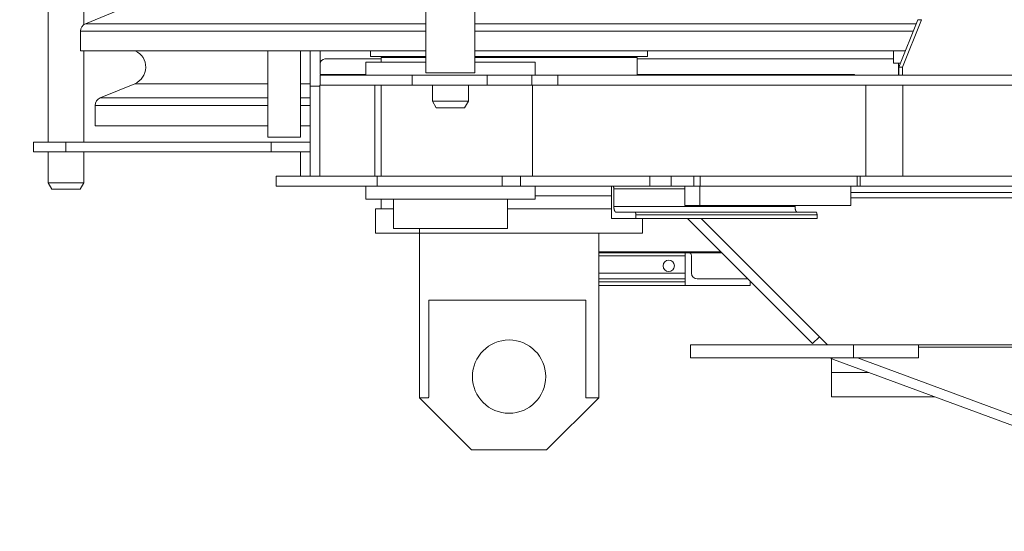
# Model space of a CAD drawing. Extents: x 0 to 59450, y 0 to 42050.
# Tile 57 of 256: x 6215 to 6820, y 24343 to 24657. Entities that reach past the tile are written whole.
import ezdxf

# ---------------------------------------------------------------- set-up
doc = ezdxf.new("R2010")
doc.units = 0
doc.header["$LTSCALE"] = 20
doc.header["$MEASUREMENT"] = 0
doc.layers.get('0').update_dxf_attribs({"linetype": 'CONTINUOUS'})
doc.layers.get('Defpoints').update_dxf_attribs({"linetype": 'CONTINUOUS'})
doc.dimstyles.new('DXF001', dxfattribs={"dimtxt": 3.1, "dimasz": 2, "dimexe": 2, "dimexo": 0.8, "dimgap": 0.09, "dimtad": 1, "dimdsep": 46, "dimtxsty": 'STANDARD', "dimcen": 0.09, "dimazin": 2, "dimtfac": 0.645161, "dimtdec": 4, "dimtmove": 0, "dimatfit": 3, "dimfxl": 1, "dimtvp": 0.66129, "dimtolj": 1, "dimtzin": 0, "dimarcsym": 0})

# ---------------------------------------------------------------- blocks, each defined once
blk = doc.blocks.new('_OPEN')
at = {"color": 0, "linetype": 'ByBlock', "lineweight": -2}
for p, q in [((-1, 0.166667), (0, 0)), ((0, 0), (-1, -0.166667)), ((0, 0), (-1, 0))]:
    blk.add_line(p, q, dxfattribs=at)
blk = doc.blocks.new('*D44')
at = {"color": 0, "linetype": 'Continuous', "lineweight": -2}
for p, q in [((7495.74, 25551.04), (5851.6, 25551.04)), ((5853.6, 25549.04), (5853.6, 23690.46)), ((9569.23, 23688.46), (5851.6, 23688.46))]:
    blk.add_line(p, q, dxfattribs=at)
at = {"layer": 'Defpoints', "color": 0, "linetype": 'Continuous'}
for p in [(7496.54, 25551.04), (5853.6, 23688.46), (9570.03, 23688.46)]:
    blk.add_point(p, dxfattribs=at)
at = {"color": 0, "linetype": 'Continuous', "lineweight": -2, "xscale": 2, "yscale": 2, "zscale": 2}
for p, rotation in [((5853.6, 25551.04), 90), ((5853.6, 23688.46), 270)]:
    blk.add_blockref('_OPEN', p, dxfattribs=dict(at, rotation=rotation))
at = {"color": 0, "linetype": 'Continuous', "lineweight": 13, "insert": (5803.51, 24793.65), "char_height": 100, "attachment_point": 5, "rotation": 90}
blk.add_mtext('\\A1;\\A1;1863', dxfattribs=at)

msp = doc.modelspace()

# ---------------------------------------------------------------- linework, layer by layer
at = {"color": 3, "linetype": 'Continuous', "lineweight": 13}
for p, q in [((6232.544, 25074.042), (6232.544, 24582.041)), ((6464.543, 25031.541), (6464.543, 24624.541)), ((6494.543, 24624.541), (6494.543, 25031.541)), ((6254.544, 24654.096), (6254.544, 24693.986)), ((6277.753, 24663.877), (6255.628, 24654.715)), ((6255.628, 24654.714), (6464.543, 24654.714)), ((6494.543, 24654.714), (6515.541, 24654.714)), ((6515.541, 24654.714), (6765.406, 24654.714)), ((6754.813, 24628.041), (6766.378, 24657.16)), ((6768.634, 24657.16), (6757.069, 24628.041)), ((6766.378, 24657.16), (6768.634, 24657.16)), ((6252.543, 24650.095), (6252.543, 24638.041)), ((6252.545, 24650.095), (6464.543, 24650.095)), ((6494.543, 24650.095), (6515.541, 24650.095)), ((6515.541, 24650.095), (6763.572, 24650.095)), ((6252.543, 24638.041), (6464.543, 24638.041)), ((6254.544, 24582.041), (6254.544, 24638.041)), ((6367.543, 24638.041), (6367.543, 24585.041)), ((6387.543, 24638.041), (6387.543, 24585.041)), ((6393.543, 24616.45), (6393.543, 24638.041)), ((6399.544, 24638.041), (6399.544, 24630.041)), ((6430.543, 24638.041), (6430.543, 24634.541)), ((6464.543, 24634.541), (6430.543, 24634.541)), ((6449.793, 24634.541), (6449.793, 24634.041)), ((6494.544, 24638.041), (6515.543, 24638.041)), ((6515.543, 24634.541), (6494.544, 24634.541)), ((6515.543, 24638.041), (6758.785, 24638.041)), ((6600.543, 24634.541), (6515.543, 24634.541)), ((6581.293, 24634.041), (6581.293, 24634.541)), ((6600.543, 24634.541), (6600.543, 24638.041)), ((6751.543, 24630.541), (6751.543, 24638.041)), ((6399.543, 24630.041), (6399.543, 24623.541)), ((6436.993, 24633.041), (6402.543, 24633.041)), ((6464.543, 24631.041), (6427.543, 24631.041)), ((6427.543, 24631.041), (6427.543, 24623.041)), ((6436.993, 24634.041), (6464.543, 24634.041)), ((6436.993, 24634.041), (6436.993, 24631.041)), ((6531.543, 24631.041), (6494.543, 24631.041)), ((6494.544, 24634.041), (6593.794, 24634.041)), ((6531.543, 24623.041), (6531.543, 24631.041)), ((6593.794, 24634.041), (6594.093, 24634.041)), ((6594.093, 24623.04), (6594.093, 24634.041)), ((6751.543, 24633.041), (6594.093, 24633.041)), ((6755.806, 24630.541), (6751.544, 24630.541)), ((6754.543, 24623.041), (6754.543, 24630.541)), ((6399.543, 24623.541), (6427.543, 24623.541)), ((6399.543, 24623.041), (6456.028, 24623.041)), ((6399.543, 24617.041), (6399.543, 24623.041)), ((6456.028, 24623.041), (6502.154, 24623.041)), ((6456.028, 24617.041), (6456.028, 24623.041)), ((6464.543, 24624.541), (6494.543, 24624.541)), ((6502.154, 24623.041), (6529.545, 24623.041)), ((6502.154, 24617.041), (6502.154, 24623.041)), ((6529.545, 24623.041), (6545.399, 24623.041)), ((6529.545, 24617.041), (6529.545, 24623.041)), ((6545.399, 24623.041), (6754.815, 24623.041)), ((6545.399, 24617.041), (6545.399, 24623.041)), ((6594.093, 24623.541), (6727.543, 24623.541)), ((6727.543, 24623.541), (6727.543, 24623.041)), ((6754.813, 24623.041), (6754.813, 24628.041)), ((6754.813, 24628.041), (6757.069, 24628.041)), ((6754.815, 24623.041), (6757.069, 24623.041)), ((6757.069, 24628.041), (6757.069, 24623.041)), ((6757.069, 24623.041), (6886.799, 24623.041)), ((6285.754, 24617.877), (6264.63, 24609.129)), ((6367.543, 24617.878), (6285.754, 24617.878)), ((6393.543, 24617.878), (6387.543, 24617.878)), ((6393.543, 24561.041), (6393.543, 24616.449)), ((6399.379, 24616.449), (6393.545, 24616.449)), ((6399.379, 24617.041), (6399.544, 24617.041)), ((6399.379, 24617.041), (6399.379, 24561.041)), ((6456.028, 24617.041), (6399.543, 24617.041)), ((6433.121, 24583.203), (6433.121, 24617.04)), ((6436.993, 24617.04), (6436.993, 24580.845)), ((6502.154, 24617.041), (6456.029, 24617.041)), ((6468.543, 24617.041), (6468.543, 24607.042)), ((6490.543, 24607.07), (6490.543, 24617.041)), ((6529.545, 24617.041), (6502.154, 24617.041)), ((6545.399, 24617.041), (6529.545, 24617.041)), ((6529.974, 24617.041), (6529.974, 24561.041)), ((6737.217, 24617.041), (6545.399, 24617.041)), ((6734.482, 24617.041), (6734.482, 24561.041)), ((6737.217, 24617.041), (6757.334, 24617.041)), ((6757.334, 24617.041), (6886.799, 24617.041)), ((6757.334, 24617.041), (6757.334, 24561.041)), ((6261.542, 24604.509), (6367.543, 24604.509)), ((6261.543, 24604.509), (6261.543, 24592.041)), ((6264.63, 24609.129), (6367.543, 24609.129)), ((6387.543, 24609.129), (6393.543, 24609.129)), ((6387.543, 24604.509), (6393.543, 24604.509)), ((6490.543, 24607.07), (6468.544, 24607.07)), ((6468.544, 24607.042), (6470.851, 24603.04)), ((6490.543, 24607.07), (6488.234, 24603.04)), ((6476.043, 24603.041), (6470.852, 24603.041)), ((6488.234, 24603.041), (6476.043, 24603.041)), ((6261.543, 24592.041), (6367.544, 24592.041)), ((6387.541, 24592.041), (6393.545, 24592.041)), ((6223.544, 24582.041), (6243.544, 24582.041)), ((6223.544, 24582.041), (6223.544, 24576.041)), ((6243.544, 24582.041), (6369.543, 24582.041)), ((6243.544, 24576.041), (6243.544, 24582.041)), ((6387.543, 24585.041), (6367.543, 24585.041)), ((6369.543, 24582.041), (6393.545, 24582.041)), ((6369.543, 24576.041), (6369.543, 24582.041)), ((6433.121, 24561.041), (6433.121, 24583.203)), ((6436.993, 24580.845), (6436.993, 24561.041)), ((6243.544, 24576.041), (6223.544, 24576.041)), ((6232.544, 24576.042), (6232.544, 24557.043)), ((6369.543, 24576.041), (6243.544, 24576.041)), ((6254.544, 24557.043), (6254.544, 24576.042)), ((6387.541, 24576.041), (6369.543, 24576.041)), ((6387.543, 24561.041), (6387.543, 24576.041)), ((6387.543, 24576.041), (6393.545, 24576.041)), ((6232.544, 24557.041), (6254.542, 24557.043)), ((6232.544, 24557.043), (6234.851, 24553.04)), ((6254.542, 24557.043), (6252.235, 24553.04)), ((6434.58, 24561.041), (6372.543, 24561.041)), ((6372.543, 24555.041), (6372.543, 24561.041)), ((6511.271, 24561.041), (6434.58, 24561.041)), ((6434.58, 24561.041), (6434.58, 24555.041)), ((6522.55, 24561.041), (6511.271, 24561.041)), ((6511.271, 24561.041), (6511.271, 24555.041)), ((6522.55, 24561.041), (6601.918, 24561.041)), ((6522.55, 24555.041), (6522.55, 24561.041)), ((6601.918, 24561.041), (6614.944, 24561.041)), ((6601.918, 24561.041), (6601.918, 24555.041)), ((6614.944, 24561.041), (6628.854, 24561.041)), ((6614.944, 24561.041), (6614.944, 24555.041)), ((6628.854, 24561.041), (6632.762, 24561.041)), ((6628.854, 24555.041), (6628.854, 24561.041)), ((6632.762, 24561.041), (6729.132, 24561.041)), ((6632.762, 24561.041), (6632.762, 24555.041)), ((6729.132, 24561.041), (6731.004, 24561.041)), ((6729.132, 24555.041), (6729.132, 24561.041)), ((6737.213, 24561.041), (6731.003, 24561.041)), ((6731.004, 24555.041), (6731.004, 24561.041)), ((6757.334, 24561.041), (6737.213, 24561.041)), ((6886.799, 24561.041), (6757.334, 24561.041)), ((6252.234, 24553.041), (6234.853, 24553.041)), ((6372.543, 24555.041), (6411.856, 24555.041)), ((6414.565, 24555.041), (6411.856, 24555.041)), ((6414.565, 24555.041), (6434.58, 24555.041)), ((6427.542, 24555.041), (6427.542, 24547.04)), ((6434.58, 24555.041), (6511.271, 24555.041)), ((6511.271, 24555.041), (6522.55, 24555.041)), ((6601.918, 24555.041), (6522.55, 24555.041)), ((6531.543, 24555.041), (6531.543, 24547.04)), ((6578.355, 24555.041), (6578.355, 24535.041)), ((6579.859, 24553.29), (6579.858, 24553.374)), ((6623.337, 24553.291), (6579.859, 24553.291)), ((6579.859, 24542.541), (6579.859, 24553.291)), ((6614.944, 24555.041), (6601.918, 24555.041)), ((6628.854, 24555.041), (6614.944, 24555.041)), ((6623.337, 24555.041), (6623.337, 24543.041)), ((6632.762, 24555.041), (6628.854, 24555.041)), ((6632.735, 24555.041), (6632.735, 24543.041)), ((6729.132, 24555.041), (6632.762, 24555.041)), ((6725.399, 24555.041), (6725.399, 24543.041)), ((6896.543, 24551.051), (6725.399, 24551.051)), ((6896.543, 24551.041), (6725.399, 24551.041)), ((6731.004, 24555.041), (6729.132, 24555.041)), ((6731.003, 24555.041), (6884.544, 24555.041)), ((6427.543, 24547.041), (6531.543, 24547.041)), ((6436.993, 24547.041), (6436.993, 24541.041)), ((6444.543, 24547.041), (6444.543, 24529.041)), ((6514.543, 24529.041), (6514.543, 24547.041)), ((6531.543, 24549.041), (6578.355, 24549.041)), ((6900.74, 24547.736), (6725.399, 24547.736)), ((6444.545, 24541.041), (6433.543, 24541.041)), ((6433.543, 24541.041), (6433.543, 24526.041)), ((6578.355, 24541.041), (6514.544, 24541.041)), ((6691.055, 24542.541), (6579.859, 24542.541)), ((6581.173, 24539.04), (6581.11, 24539.043)), ((6581.175, 24539.041), (6592.735, 24539.041)), ((6592.735, 24539.041), (6703.932, 24539.041)), ((6632.735, 24543.041), (6623.337, 24543.041)), ((6725.399, 24543.041), (6632.735, 24543.041)), ((6691.054, 24542.542), (6691.055, 24542.375)), ((6691.055, 24543.041), (6691.055, 24542.542)), ((6703.931, 24539.04), (6703.962, 24539.038)), ((6578.355, 24535.041), (6593.393, 24535.041)), ((6593.393, 24537.292), (6593.392, 24537.376)), ((6704.59, 24537.291), (6593.393, 24537.291)), ((6593.393, 24535.041), (6593.393, 24537.291)), ((6704.59, 24535.041), (6593.393, 24535.041)), ((6597.543, 24526.041), (6597.543, 24535.041)), ((6625.058, 24535.041), (6701.799, 24458.298)), ((6633.543, 24535.041), (6711.043, 24457.541)), ((6704.59, 24537.291), (6704.59, 24535.041)), ((6433.543, 24526.041), (6457.56, 24526.041)), ((6444.543, 24529.041), (6454.794, 24529.041)), ((6454.794, 24529.041), (6514.543, 24529.041)), ((6457.56, 24526.041), (6597.543, 24526.041)), ((6460.543, 24529.041), (6460.543, 24425.04)), ((6570.543, 24425.04), (6570.543, 24526.041)), ((6570.543, 24514.735), (6645.364, 24514.735)), ((6623.543, 24514.041), (6570.543, 24514.041)), ((6625.793, 24514.041), (6623.543, 24514.041)), ((6623.543, 24514.041), (6623.543, 24494.041)), ((6646.058, 24514.041), (6625.793, 24514.041)), ((6623.544, 24512.291), (6570.543, 24512.291)), ((6627.543, 24501.541), (6627.543, 24512.291)), ((6623.544, 24501.541), (6570.543, 24501.541)), ((6570.543, 24498.041), (6623.543, 24498.041)), ((6623.544, 24496.291), (6570.543, 24496.291)), ((6631.043, 24498.041), (6661.793, 24498.041)), ((6663.543, 24494.041), (6663.543, 24496.291)), ((6623.543, 24494.041), (6570.543, 24494.041)), ((6623.543, 24494.041), (6663.543, 24494.041)), ((6466.192, 24485.041), (6468.503, 24485.041)), ((6466.192, 24425.532), (6466.192, 24485.041)), ((6473.503, 24485.041), (6468.503, 24485.041)), ((6473.503, 24485.041), (6562.583, 24485.041)), ((6562.583, 24485.041), (6562.583, 24425.041)), ((6701.799, 24458.298), (6706.044, 24462.54)), ((6626.862, 24457.509), (6626.862, 24449.509)), ((6726.862, 24457.509), (6626.862, 24457.509)), ((6701.8, 24458.298), (6701.82, 24458.318)), ((6711.043, 24457.541), (6839.543, 24457.541)), ((6726.862, 24457.509), (6766.862, 24457.509)), ((6726.862, 24449.509), (6726.862, 24457.509)), ((6766.862, 24457.509), (6766.862, 24449.509)), ((6839.543, 24456.041), (6766.862, 24456.041)), ((6626.862, 24449.509), (6726.862, 24449.509)), ((6713.543, 24440.541), (6713.543, 24449.288)), ((6714.702, 24448.546), (6839.543, 24402.403)), ((6766.862, 24449.509), (6726.862, 24449.509)), ((6729.4, 24449.51), (6729.399, 24449.51)), ((6729.4, 24449.51), (6839.544, 24408.8)), ((6713.543, 24425.541), (6713.543, 24440.541)), ((6713.545, 24440.541), (6736.358, 24440.541)), ((6460.543, 24425.041), (6466.046, 24425.041)), ((6460.543, 24425.04), (6492.543, 24393.04)), ((6466.046, 24425.04), (6466.05, 24425.053)), ((6466.05, 24425.053), (6466.053, 24425.065)), ((6466.053, 24425.065), (6466.057, 24425.077)), ((6466.057, 24425.077), (6466.061, 24425.09)), ((6466.061, 24425.09), (6466.064, 24425.102)), ((6466.064, 24425.102), (6466.068, 24425.114)), ((6466.068, 24425.114), (6466.072, 24425.127)), ((6466.072, 24425.127), (6466.075, 24425.139)), ((6466.075, 24425.139), (6466.079, 24425.151)), ((6466.079, 24425.151), (6466.083, 24425.164)), ((6466.083, 24425.164), (6466.086, 24425.176)), ((6466.086, 24425.176), (6466.09, 24425.188)), ((6466.09, 24425.188), (6466.094, 24425.2)), ((6466.094, 24425.2), (6466.097, 24425.213)), ((6466.097, 24425.213), (6466.101, 24425.225)), ((6466.101, 24425.225), (6466.105, 24425.237)), ((6466.105, 24425.237), (6466.108, 24425.25)), ((6466.108, 24425.25), (6466.112, 24425.262)), ((6466.112, 24425.262), (6466.115, 24425.274)), ((6466.115, 24425.274), (6466.119, 24425.287)), ((6466.119, 24425.287), (6466.123, 24425.299)), ((6466.123, 24425.299), (6466.126, 24425.311)), ((6466.126, 24425.311), (6466.13, 24425.324)), ((6466.13, 24425.324), (6466.134, 24425.336)), ((6466.134, 24425.336), (6466.137, 24425.348)), ((6466.137, 24425.348), (6466.141, 24425.361)), ((6466.141, 24425.361), (6466.144, 24425.373)), ((6466.144, 24425.373), (6466.148, 24425.385)), ((6466.148, 24425.385), (6466.152, 24425.398)), ((6466.152, 24425.398), (6466.155, 24425.41)), ((6466.155, 24425.41), (6466.159, 24425.422)), ((6466.159, 24425.422), (6466.163, 24425.434)), ((6466.163, 24425.434), (6466.166, 24425.447)), ((6466.166, 24425.447), (6466.17, 24425.459)), ((6466.17, 24425.459), (6466.173, 24425.47)), ((6466.173, 24425.47), (6466.177, 24425.484)), ((6466.177, 24425.484), (6466.183, 24425.505)), ((6466.183, 24425.505), (6466.192, 24425.533)), ((6538.543, 24393.04), (6570.543, 24425.04)), ((6562.583, 24425.041), (6570.543, 24425.041)), ((6776.946, 24425.541), (6713.543, 24425.541)), ((6538.543, 24393.041), (6492.543, 24393.041))]:
    msp.add_line(p, q, dxfattribs=at)
for centre, radius in [((6613.543, 24506.041), 3.5), ((6515.543, 24438.041), 22.5)]:
    msp.add_circle(centre, radius, dxfattribs=at)
for centre, radius, start, end in [((6257.543, 24650.095), 5, 112.5, 180), ((6281.543, 24628.041), 11, 292.5, 425.38002), ((6402.543, 24630.041), 3, 90, 180), ((6266.543, 24604.509), 5, 112.5, 180), ((6579.122, 24554.496), 0.551, 74.073917, 81.836929), ((6579.223, 24554.778), 0.253, 65.375969, 78.517744), ((6579.168, 24554.669), 0.375, 58.202614, 64.638111), ((6578.696, 24554.142), 1.079, 49.642614, 51.634981), ((6579.015, 24554.529), 0.577, 44.650281, 48.874999), ((6579.023, 24554.514), 0.583, 41.610807, 46.28791), ((6578.848, 24554.353), 0.82, 38.320317, 41.900952), ((6578.662, 24554.243), 1.035, 33.736057, 36.712244), ((6578.557, 24554.191), 1.15, 30.121466, 32.97727), ((6578.404, 24554.089), 1.334, 27.973365, 30.606855), ((6578.189, 24553.984), 1.573, 25.340799, 27.705655), ((6577.962, 24553.879), 1.824, 23.117472, 25.263847), ((6577.737, 24553.812), 2.057, 20.364873, 22.353234), ((6577.494, 24553.715), 2.319, 18.688253, 20.528856), ((6577.234, 24553.651), 2.585, 16.478664, 18.189536), ((6576.975, 24553.557), 2.861, 15.203808, 16.802176), ((6576.714, 24553.505), 3.126, 13.375689, 14.87757), ((6576.467, 24553.42), 3.387, 12.378714, 13.798266), ((6576.22, 24553.423), 3.628, 10.155244, 11.500457), ((6575.999, 24553.351), 3.858, 9.354598, 10.637855), ((6575.776, 24553.326), 4.082, 7.965429, 9.18906), ((6575.611, 24553.314), 4.247, 6.629284, 7.810255), ((6575.464, 24553.31), 4.394, 5.328716, 6.470504), ((6575.314, 24553.31), 4.543, 4.049232, 5.150118), ((6575.096, 24553.258), 4.764, 3.443728, 4.487264), ((6575.18, 24553.283), 4.679, 2.146236, 3.197013), ((6575.463, 24553.312), 4.395, 0.804415, 1.906696), ((6598.109, 24542.871), 18.254, 181.033646, 182.241787), ((6586.89, 24542.341), 7.023, 181.503191, 183.918295), ((6587.306, 24542.335), 7.438, 183.649748, 185.155129), ((6597.12, 24543.61), 17.331, 186.437995, 186.948561), ((6587.986, 24542.434), 8.122, 186.50994, 187.707092), ((6586.362, 24542.194), 6.48, 187.532287, 189.119907), ((6586.761, 24542.267), 6.886, 189.195206, 190.644192), ((6586.728, 24542.208), 6.843, 190.205267, 191.620583), ((6585.926, 24542.082), 6.032, 191.986643, 193.575273), ((6585.329, 24541.904), 5.41, 193.22807, 194.967285), ((6584.903, 24541.8), 4.971, 195.07398, 196.914594), ((6584.435, 24541.641), 4.478, 196.708105, 198.686591), ((6583.948, 24541.465), 3.96, 198.53354, 200.689249), ((6583.491, 24541.259), 3.459, 200.173255, 202.538421), ((6583.084, 24541.11), 3.027, 202.89532, 205.482563), ((6582.704, 24540.89), 2.59, 204.697632, 207.56137), ((6582.374, 24540.725), 2.221, 207.712311, 210.876596), ((6582.081, 24540.524), 1.866, 210.200007, 213.738013), ((6581.842, 24540.361), 1.576, 213.671181, 217.601904), ((6581.641, 24540.191), 1.314, 217.064925, 221.474577), ((6581.488, 24540.038), 1.098, 220.740812, 225.623186), ((6581.368, 24539.916), 0.927, 225.688617, 231.143957), ((6581.283, 24539.791), 0.776, 230.20144, 236.19654), ((6581.23, 24539.7), 0.671, 235.630065, 242.116317), ((6581.203, 24539.647), 0.611, 242.074856, 248.779553), ((6581.181, 24539.584), 0.545, 248.496711, 255.684816), ((6581.169, 24539.512), 0.473, 255.036815, 262.824684), ((6592.658, 24538.494), 0.551, 74.237599, 82.005259), ((6592.758, 24538.777), 0.252, 65.531191, 78.696198), ((6592.703, 24538.668), 0.374, 58.34359, 64.796098), ((6592.235, 24538.143), 1.074, 49.767569, 51.765599), ((6592.552, 24538.529), 0.574, 44.761879, 48.999283), ((6592.56, 24538.502), 0.588, 42.568184, 47.260186), ((6592.387, 24538.37), 0.805, 37.543628, 41.13597), ((6592.201, 24538.244), 1.029, 33.814339, 36.800315), ((6592.098, 24538.173), 1.155, 31.035043, 33.900188), ((6591.945, 24538.113), 1.317, 27.211146, 29.853116), ((6591.731, 24537.985), 1.565, 25.393921, 27.766228), ((6591.505, 24537.881), 1.815, 23.164103, 25.317053), ((6591.281, 24537.814), 2.047, 20.404679, 22.398948), ((6591.039, 24537.717), 2.308, 18.723109, 20.568989), ((6590.781, 24537.62), 2.584, 17.21553, 18.93113), ((6590.522, 24537.596), 2.839, 14.536415, 16.139023), ((6590.261, 24537.507), 3.113, 13.398051, 14.903755), ((6590.014, 24537.423), 3.373, 12.398518, 13.821523), ((6589.768, 24537.426), 3.614, 10.171021, 11.519361), ((6589.547, 24537.353), 3.844, 9.368394, 10.65449), ((6589.325, 24537.328), 4.067, 7.976708, 9.202915), ((6589.16, 24537.317), 4.232, 6.638322, 7.821649), ((6589.012, 24537.312), 4.38, 5.335585, 6.479529), ((6588.862, 24537.312), 4.529, 4.054314, 5.157158), ((6588.644, 24537.26), 4.75, 3.447793, 4.493077), ((6588.726, 24537.285), 4.666, 2.148589, 3.201016), ((6589.009, 24537.314), 4.383, 0.805167, 1.909058), ((6699.831, 24542.55), 8.778, 181.142284, 182.246169), ((6700.398, 24542.556), 9.345, 182.145403, 183.197691), ((6700.564, 24542.551), 9.511, 183.113374, 184.158388), ((6700.13, 24542.554), 9.078, 184.375392, 185.477813), ((6699.832, 24542.502), 8.776, 185.3278, 186.471151), ((6699.537, 24542.54), 8.488, 186.952836, 188.13539), ((6699.208, 24542.422), 8.146, 187.639273, 188.864503), ((6698.764, 24542.419), 7.707, 189.353609, 190.638499), ((6698.323, 24542.317), 7.255, 190.484355, 191.831223), ((6697.83, 24542.239), 6.756, 192.0447, 193.465935), ((6697.336, 24542.111), 6.245, 193.374752, 194.878337), ((6696.815, 24542.006), 5.715, 195.202749, 196.802839), ((6696.297, 24541.852), 5.175, 196.831363, 198.543967), ((6695.78, 24541.691), 4.634, 198.687259, 200.529592), ((6695.294, 24541.496), 4.111, 200.364169, 202.354231), ((6694.845, 24541.364), 3.645, 203.116653, 205.264666), ((6694.391, 24541.154), 3.145, 205.340419, 207.706823), ((6693.962, 24540.943), 2.667, 207.972891, 210.607786), ((6693.656, 24540.759), 2.311, 210.545292, 213.402209), ((6693.448, 24540.636), 2.069, 213.736314, 216.713216), ((6693.075, 24540.4), 1.629, 217.890467, 221.471337), ((6692.726, 24540.107), 1.174, 222.042612, 226.71901), ((6692.744, 24540.078), 1.165, 225.109377, 229.332391), ((6693.382, 24540.839), 2.159, 229.645533, 231.636787), ((6692.438, 24539.776), 0.743, 237.878619, 244.30955), ((6692.327, 24539.571), 0.51, 245.538966, 258.66573), ((6692.529, 24540.125), 1.097, 254.001529, 261.753372), ((6703.933, 24538.799), 0.241, 75.381687, 83.143857), ((6703.927, 24538.771), 0.269, 68.406169, 75.57903), ((6703.916, 24538.732), 0.309, 62.560089, 69.259049), ((6703.903, 24538.706), 0.339, 56.158479, 62.647041), ((6703.877, 24538.67), 0.383, 49.902864, 55.907183), ((6703.835, 24538.603), 0.462, 45.800486, 51.269545), ((6703.775, 24538.543), 0.546, 40.83934, 45.738053), ((6703.7, 24538.466), 0.653, 37.150687, 41.577862), ((6703.601, 24538.375), 0.787, 34.174365, 38.122655), ((6703.483, 24538.293), 0.931, 30.684769, 34.239812), ((6703.338, 24538.219), 1.094, 26.946479, 30.1268), ((6703.174, 24538.109), 1.29, 25.1427, 28.021405), ((6702.986, 24538.009), 1.503, 22.938345, 25.539362), ((6702.784, 24537.935), 1.717, 20.209655, 22.587517), ((6702.557, 24537.832), 1.966, 18.565253, 20.732546), ((6702.316, 24537.73), 2.227, 17.088681, 19.07775), ((6702.083, 24537.696), 2.46, 14.40433, 16.2547), ((6701.871, 24537.613), 2.686, 13.247864, 14.996183), ((6701.574, 24537.506), 3, 12.337885, 13.934698), ((6701.176, 24537.461), 3.399, 10.219166, 11.64165), ((6701.159, 24537.431), 3.421, 9.206934, 10.663117), ((6701.357, 24537.467), 3.22, 7.540698, 9.136022), ((6700.549, 24537.372), 4.033, 6.181571, 7.384379), ((6696.009, 24536.762), 8.613, 6.446162, 6.9591), ((6700.886, 24537.378), 3.699, 3.944678, 5.456946), ((6701.091, 24537.417), 3.491, 1.113987, 3.539596), ((6695.51, 24537.105), 9.079, 1.182039, 2.395175), ((6625.793, 24512.291), 1.75, 0, 90), ((6631.043, 24501.541), 3.5, 180, 270), ((6661.793, 24496.291), 1.75, 80.504564, 90), ((6661.793, 24496.291), 1.75, 0, 9.495436), ((6723.022, 24471.057), 24, 245.49004, 249.71519)]:
    msp.add_arc(centre, radius, start, end, dxfattribs=at)

# ---------------------------------------------------------------- dimensions: what is measured, and where the dimension line sits
at = {"color": 7, "linetype": 'Continuous', "lineweight": 13}
dim = msp.add_linear_dim(base=(5853.598, 23688.461), p1=(7496.543, 25551.041), p2=(9570.032, 23688.461), angle=90, text='\\A1;1863', dimstyle='DXF001', override={"dimtxt": 100, "dimasz": 2, "dimblk1": 'OPEN', "dimblk2": 'OPEN', "dimsah": 1}, dxfattribs=at)
dim.commit()
dim.dimension.update_dxf_attribs({"geometry": '*D44', "text_midpoint": (5853.598, 24793.651), "dimtype": 160})

doc.saveas('drawing.dxf')
